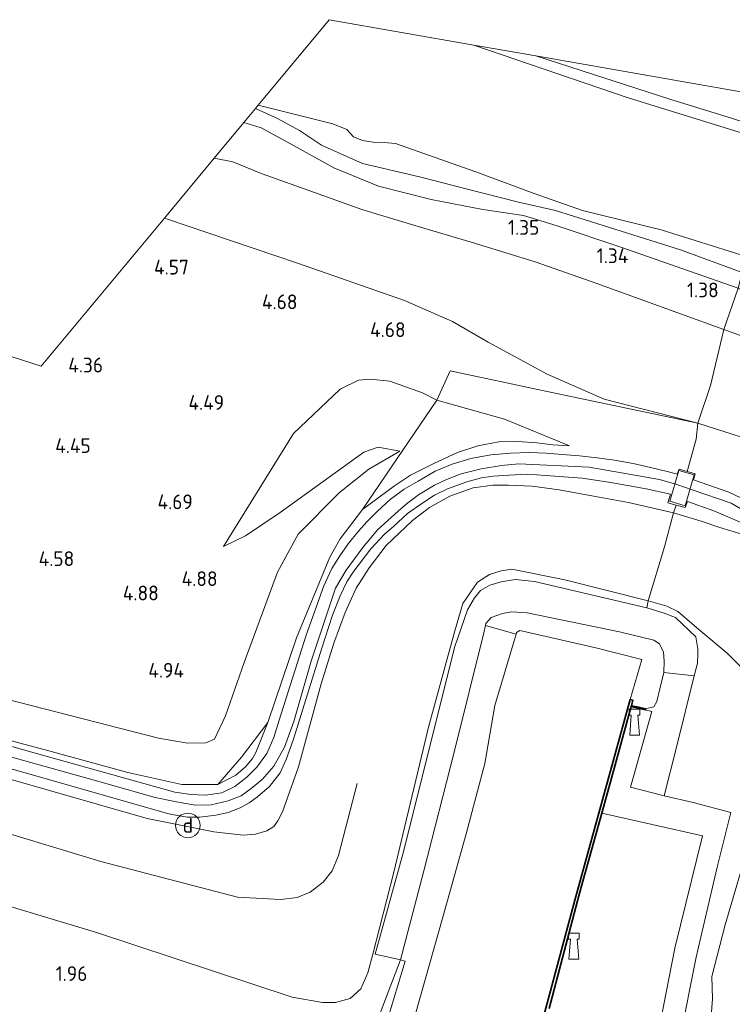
# Model space of a CAD drawing. Extents: x 126429 to 133038, y 413091 to 414846.
# Tile 147 of 256: x 128511 to 128598, y 414081 to 414201. Entities that reach past the tile are written whole.
import ezdxf
from ezdxf.enums import TextEntityAlignment as Align
from ezdxf.lldxf.tags import DXFTag

# ---------------------------------------------------------------- set-up
doc = ezdxf.new("R2010")
doc.units = 0
for name, color, linetype, lineweight in [('B-ME-GK-KADEMUUR-GV', 150, 'Continuous', 35), ('B-ME-GR-GRAS-GV', 60, 'Continuous', 13), ('B-ME-GW-TALUD_KRUIN-G', 90, 'Continuous', 18), ('B-ME-GW-TALUD_TEEN-G', 90, 'Continuous', 18), ('B-ME-IE-MEUBILAIR_DIJKPAAL-S', 7, 'Continuous', 25), ('B-ME-IE-MEUBILAIR_WATERWEGMEUBILAIR-S', 150, 'Continuous', 25), ('B-ME-IE-TERREINAFSCHEIDING_DOORGANG-G', 210, 'Continuous', 18), ('B-ME-IE-TERREINAFSCHEIDING_KUNSTMATIG_HEKWERK-G', 20, 'IE-TERREINAFSCHEIDING-KUNSTMATIG', 18), ('B-ME-KG-GRENS_OPNAME-G', 210, 'KG-OPNAME', 18), ('B-ME-OB-BEKLEDING_STEEN-GV', 30, 'Continuous', 18), ('B-ME-OB-BEKLEDING_STORTSTEEN-GV', 30, 'Continuous', 18), ('B-ME-OB-OEVERVOORZIENING-G', 7, 'Continuous', 18), ('B-ME-OG-BREUKLIJN-G', 7, 'Continuous', 18), ('B-ME-OG-HOOGTEPUNT-S', 7, 'Continuous', 25), ('B-ME-OG-WATER_HAVEN-GV', 170, 'Continuous', 18), ('B-ME-OG-WATER_KANAAL-GV', 120, 'Continuous', 18), ('B-ME-VH-VERHARDING_ASFALT-GV', 252, 'Continuous', 18), ('B-ME-VH-VERHARDING_ROOSTER-GV', 252, 'Continuous', 18), ('B-ME-VH-VERHARDING_STRAATBAKSTEEN-GV', 252, 'Continuous', 18), ('B-ME-WH-WINTERBED-G', 150, 'WH-WINTERBED', 18)]:
    doc.layers.add(name, color=color, linetype=linetype, lineweight=lineweight)
doc.styles.add('NLCS-ISO', font='NLCS-ISO.ttf')
doc.styles.add('NLCS-ISO-ANNOTATIVE-T18', font='NLCS-ISO.ttf', dxfattribs={"height": 1.8})
doc.styles.get("Standard").update_dxf_attribs({"font": 'arial.ttf'})
doc.linetypes.add('IE-TERREINAFSCHEIDING-KUNSTMATIG', pattern='A,4,[82,NLCS.SHX,S=0.75,R=90,X=0,Y=0],4,-2', length=10)
tags = doc.linetypes.add('KG-OPNAME', pattern='A,5.5,-2,["O",Standard,S=1.8,R=0,X=-0.5,Y=-0.9],-2,5.5,-2,[5,NLCS.SHX,S=0.75,R=0,X=0,Y=0],-2', length=19).pattern_tags.tags
tags[6] = DXFTag(74, 10)
tags = doc.linetypes.add('WH-WINTERBED', pattern='A,6,-3.5,["WB",Standard,S=1.8,R=0,X=-1.5,Y=-0.9],-3.5,6,-3.5,6,-3.5,6,-3.5,6,-3.5', length=51).pattern_tags.tags
tags[6] = DXFTag(74, 10)

# ---------------------------------------------------------------- blocks, each defined once
blk = doc.blocks.new('SAL-HOOGTELABEL-SO')
at = {"color": 0, "linetype": 'ByBlock', "lineweight": -2, "style": 'NLCS-ISO-ANNOTATIVE-T18'}
blk.add_attdef('HOOGTE', text='', height=1.8, dxfattribs=at).set_placement((2.79, 0), align=Align.RIGHT)
blk = doc.blocks.new('SIE-WATER_BOLDER-SO')
at = {"color": 0, "linetype": 'ByBlock', "lineweight": 18}
blk.add_lwpolyline([(0.4, 0.87), (0.6, -1.59), (-0.6, -1.59), (-0.4, 0.87), (-0.65, 0.87), (-0.65, 1.59), (0.65, 1.59), (0.65, 0.87)], close=True, dxfattribs=at)
blk = doc.blocks.new('SIE-DIJKPAAL-SO')
at = {"color": 0, "linetype": 'ByBlock', "lineweight": 18}
blk.add_circle((0, 0), 1.5, dxfattribs=at)
at = {"color": 0, "linetype": 'ByBlock', "lineweight": 18, "style": 'NLCS-ISO'}
blk.add_text('d', height=1.8, dxfattribs=at).set_placement((0, 0), align=Align.MIDDLE_CENTER)

msp = doc.modelspace()

# ---------------------------------------------------------------- linework, layer by layer
at = {"layer": 'B-ME-GK-KADEMUUR-GV'}
msp.add_polyline3d([(128569.6, 414060.894, 0.85), (128578.469, 414093.93, 0.85), (128585.241, 414118.396, 0.85), (128585.558, 414118.312, 1.439), (128585.367, 414117.65, 1.675), (128586.239, 414117.452, 1.675), (128587.087, 414117.253, 2.101), (128587.064, 414117.156, 2.101), (128585.343, 414117.559, 2.125), (128582.937, 414108.807, 2.129), (128581.746, 414104.516, 2.123), (128579.244, 414095.5, 2.111), (128578.785, 414093.844, 2.109), (128575.329, 414080.712, 2.065)], dxfattribs=at)
at = {"layer": 'B-ME-GR-GRAS-GV'}
for points in [[(128633.435, 414178.918, 0.618), (128638.359, 414175.754, -0.24), (128632.6, 414177.546, -0.24), (128627.038, 414179.198, -0.24), (128621.742, 414180.703, -0.24), (128616.87, 414181.784, -0.24), (128611.176, 414183.521, -0.24), (128604.686, 414185.723, -0.24), (128584.856, 414191.851, -0.24), (128566.163, 414198.25, -0.24), (128573.716, 414196.927, 0.532), (128590.199, 414191.617, 0.664), (128597.712, 414189.302, 0.67), (128602.825, 414187.629, 0.658), (128608.067, 414185.848, 0.656), (128611.835, 414184.794, 0.656), (128620.215, 414182.642, 0.656), (128624.536, 414181.481, 0.656), (128629.807, 414179.956, 0.65)], [(128617.286, 414189.293, 0.824), (128633.435, 414178.918, 0.618), (128629.807, 414179.956, 0.65), (128624.536, 414181.481, 0.656), (128620.215, 414182.642, 0.656), (128611.835, 414184.794, 0.656), (128608.067, 414185.848, 0.656), (128602.825, 414187.629, 0.658), (128597.712, 414189.302, 0.67), (128590.199, 414191.617, 0.664), (128573.716, 414196.927, 0.532)], [(128599.394, 414172.448, -0.24), (128598.8934, 414170.4844, 0.182), (128591.3722, 414173.2528, 0.1823), (128576.1047, 414178.0504, 0.2423), (128571.5766, 414179.1034, 0.2323), (128565.0402, 414180.7709, 0.2823), (128559.5231, 414182.1927, 0.2323), (128552.5758, 414183.8074, 0.3023), (128547.5474, 414186.0278, 0.5723), (128544.856, 414187.827, 0.3936), (128542.2756, 414189.2363, 0.2323), (128539.4899, 414190.5235, -0.0012), (128539.806, 414190.904, -0.24), (128548.954, 414188.632, -0.24), (128550.661, 414187.933, -0.24), (128551.451, 414187.052, -0.24), (128552.556, 414186.595, -0.24), (128553.844, 414186.412, -0.24), (128555.187, 414186.38, -0.24), (128556.603, 414186.245, -0.24), (128566.407, 414182.791, -0.24), (128573.518, 414180.137, -0.24), (128579.4, 414178.071, -0.24), (128589.002, 414175.712, -0.24)], [(128598.8934, 414170.4844, 0.182), (128598.411, 414168.592, 1.101), (128584.085, 414173.613, 1.101), (128576.293, 414176.195, 1.101), (128572.193, 414177.454, 1.076), (128567.241, 414178.179, 1.064), (128560.933, 414179.425, 1.351), (128554.51, 414181.055, 1.314), (128549.067, 414183.265, 1.164), (128543.872, 414186.179, 1.176), (128540.199, 414188.162, 1.076), (128538.069, 414188.813, 1.072), (128539.4899, 414190.5235, -0.0012), (128542.2756, 414189.2363, 0.2323), (128544.856, 414187.827, 0.3936), (128547.5474, 414186.0278, 0.5723), (128552.5758, 414183.8074, 0.3023), (128559.5231, 414182.1927, 0.2323), (128565.0402, 414180.7709, 0.2823), (128571.5766, 414179.1034, 0.2323), (128576.1047, 414178.0504, 0.2423), (128591.3722, 414173.2528, 0.1823)], [(128598.411, 414168.592, 1.101), (128596.656, 414163.546, 1.414), (128581.151, 414169.162, 1.496), (128573.624, 414171.785, 1.454), (128565.815, 414174.204, 1.44), (128559.341, 414176.121, 1.442), (128552.484, 414178.199, 1.442), (128546.683, 414180.254, 1.44), (128540.322, 414182.56, 1.388), (128536.74, 414184.016, 1.342), (128534.445, 414184.451, 1.344), (128538.069, 414188.813, 1.072), (128540.199, 414188.162, 1.076), (128543.872, 414186.179, 1.176), (128549.067, 414183.265, 1.164), (128554.51, 414181.055, 1.314), (128560.933, 414179.425, 1.351), (128567.241, 414178.179, 1.064), (128572.193, 414177.454, 1.076), (128576.293, 414176.195, 1.101), (128584.085, 414173.613, 1.101)], [(128595.035, 414156.707, 3.889), (128593.48, 414152.105, 6.064), (128582.041, 414155.04, 5.964), (128575.092, 414158.096, 5.664), (128567.885, 414161.994, 4.826), (128563.534, 414164.531, 4.451), (128557.664, 414167.105, 4.464), (128544.615, 414171.624, 4.176), (128528.522, 414177.103, 4.076), (128528.38, 414177.149, 4.074), (128534.445, 414184.451, 1.344), (128536.74, 414184.016, 1.342), (128540.322, 414182.56, 1.388), (128546.683, 414180.254, 1.44), (128552.484, 414178.199, 1.442), (128559.341, 414176.121, 1.442), (128565.815, 414174.204, 1.44), (128573.624, 414171.785, 1.454), (128581.151, 414169.162, 1.496), (128596.656, 414163.546, 1.414)], [(128688.285, 414124.402, 1.239), (128685.799, 414120.51, 1.564), (128678.412, 414125.48, 1.764), (128668.838, 414131.589, 1.814), (128659.64, 414137.633, 1.751), (128650.957, 414142.396, 1.726), (128638.886, 414147.625, 1.701), (128625.366, 414153.055, 1.689), (128611.576, 414158.175, 1.701), (128596.656, 414163.546, 1.414), (128598.411, 414168.592, 1.101), (128603.901, 414165.587, 1.214), (128610.569, 414162.757, 1.476), (128619.779, 414160.058, 1.351), (128628.565, 414156.762, 1.426), (128634.728, 414154.886, 1.426), (128640.237, 414152.319, 1.364), (128645.93, 414149.111, 1.501), (128656.252, 414144.477, 1.401), (128666.577, 414138.194, 1.339), (128672.993, 414134.535, 1.389), (128680.741, 414129.518, 1.289)], [(128569.868, 414152.621, 5.749), (128577.826, 414149.364, 6.436), (128575.792, 414149.495, 6.492), (128573.841, 414149.734, 6.508), (128571.502, 414149.876, 6.512), (128569.189, 414149.826, 6.516), (128566.641, 414149.354, 6.556), (128564.17, 414148.521, 6.594), (128561.271, 414147.218, 6.612), (128558.429, 414145.79, 6.626), (128556.444, 414144.456, 6.64), (128552.568, 414141.572, 6.626), (128557.481, 414148.807, 5.889), (128561.632, 414154.944, 5.364)], [(128590.893, 414112.577, 2.425), (128589.38, 414106.657, 2.312), (128585.273, 414107.688, 2.237), (128587.872, 414116.951, 2.137), (128587.064, 414117.156, 2.101), (128587.087, 414117.253, 2.101), (128588.101, 414117.524, 2.08), (128588.471, 414118.149, 2.117), (128588.837, 414119.686, 2.03), (128589.341, 414121.702, 1.93), (128593.038, 414121.301, 2.478)], [(128537.092, 414109.164, 6.489), (128534.885, 414108.026, 6.501), (128537.801, 414111.359, 6.338), (128541.023, 414115.611, 6.526), (128539.541, 414111.945, 6.501), (128539.143, 414111.194, 6.464), (128538.282, 414110.175, 6.414)]]:
    msp.add_polyline3d(points, close=True, dxfattribs=at)
for points in [[(128414.246, 414191.006, 4.744), (128513.353, 414159.06, 4.342), (128528.38, 414177.149, 4.074), (128528.522, 414177.103, 4.076), (128544.615, 414171.624, 4.176), (128557.664, 414167.105, 4.464), (128563.534, 414164.531, 4.451), (128567.885, 414161.994, 4.826), (128575.092, 414158.096, 5.664), (128582.041, 414155.04, 5.964), (128593.48, 414152.105, 6.064), (128575.093, 414155.992, 6.014), (128563.238, 414158.505, 5.151), (128561.632, 414154.944, 5.364), (128559.879, 414155.822, 5.014), (128555.908, 414157.26, 4.714), (128553.479, 414157.47, 4.589), (128552.083, 414157.377, 4.564), (128549.826, 414156.265, 4.551), (128544.145, 414150.874, 4.651), (128535.578, 414137.085, 4.864), (128538.27, 414138.364, 5.151), (128542.521, 414141.229, 5.326), (128552.735, 414148.59, 5.639), (128554.474, 414149.208, 5.801), (128557.098, 414148.689, 5.789), (128553.345, 414146.522, 5.851), (128549.753, 414143.668, 5.726), (128544.714, 414138.566, 5.464), (128542.195, 414133.936, 5.201), (128538.13, 414122.93, 5.276), (128535.82, 414116.394, 5.276), (128534.484, 414113.561, 5.276), (128533.434, 414113.105, 5.214), (128531.202, 414113.057, 5.239), (128527.643, 414113.674, 5.151), (128507.487, 414118.87, 4.989)], [(128656.031, 414126.481, 5.729), (128640.019, 414134.984, 5.729), (128627.897, 414140.816, 5.704), (128612.14, 414146.303, 5.764), (128602.888, 414149.1, 5.889), (128593.48, 414152.105, 6.064), (128595.035, 414156.707, 3.889), (128596.656, 414163.546, 1.414), (128611.576, 414158.175, 1.701), (128625.366, 414153.055, 1.689), (128638.886, 414147.625, 1.701), (128650.957, 414142.396, 1.726)], [(128504.347, 414114.787, 6.601), (128514.298, 414112.142, 6.551), (128523.918, 414109.479, 6.539), (128530.525, 414108.028, 6.501), (128534.885, 414108.026, 6.501), (128537.092, 414109.164, 6.489), (128538.282, 414110.175, 6.414), (128539.143, 414111.194, 6.464), (128539.541, 414111.945, 6.501), (128541.023, 414115.611, 6.526), (128544.514, 414125.946, 6.676), (128548.576, 414135.761, 6.664), (128549.821, 414137.988, 6.664), (128552.568, 414141.572, 6.626), (128556.444, 414144.456, 6.64), (128558.429, 414145.79, 6.626), (128561.271, 414147.218, 6.612), (128564.17, 414148.521, 6.594), (128566.641, 414149.354, 6.556), (128569.189, 414149.826, 6.516), (128571.502, 414149.876, 6.512), (128573.841, 414149.734, 6.508), (128575.792, 414149.495, 6.492), (128577.826, 414149.364, 6.436), (128569.868, 414152.621, 5.749), (128561.632, 414154.944, 5.364), (128563.238, 414158.505, 5.151), (128575.093, 414155.992, 6.014), (128593.48, 414152.105, 6.064), (128593.287, 414150.159, 6.339), (128592.174, 414146.21, 6.443), (128591.182, 414146.497, 6.507), (128590.962, 414145.882, 6.417), (128589.888, 414146.165, 6.461), (128587.688, 414146.715, 6.491), (128585.577, 414147.208, 6.495), (128583.289, 414147.602, 6.489), (128581.178, 414147.883, 6.493), (128579.038, 414148.12, 6.505), (128576.916, 414148.308, 6.533), (128574.978, 414148.452, 6.547), (128572.866, 414148.521, 6.557), (128570.6, 414148.466, 6.577), (128568.199, 414148.261, 6.585), (128565.795, 414147.82, 6.599), (128563.503, 414147.109, 6.611), (128561.408, 414146.258, 6.611), (128559.343, 414145.05, 6.617), (128557.633, 414144.062, 6.633), (128555.94, 414142.813, 6.651), (128554.393, 414141.384, 6.659), (128553.073, 414140.093, 6.659), (128552.05, 414138.936, 6.657), (128550.82, 414137.4, 6.645), (128549.787, 414135.937, 6.625), (128548.813, 414134.373, 6.615), (128547.827, 414132.269, 6.601), (128545.676, 414126.244, 6.597), (128542.408, 414115.869, 6.541), (128541.752, 414113.775, 6.527), (128540.9, 414111.821, 6.521), (128539.655, 414110.146, 6.523), (128538.459, 414108.913, 6.523), (128536.971, 414107.806, 6.525), (128535.377, 414107.017, 6.523), (128533.389, 414106.719, 6.525), (128531.609, 414106.798, 6.533), (128529.639, 414107.087, 6.535), (128512.49, 414111.906, 6.569), (128490.091, 414118.224, 6.595)], [(128507.487, 414118.87, 4.989), (128527.643, 414113.674, 5.151), (128531.202, 414113.057, 5.239), (128533.434, 414113.105, 5.214), (128534.484, 414113.561, 5.276), (128535.82, 414116.394, 5.276), (128538.13, 414122.93, 5.276), (128542.195, 414133.936, 5.201), (128544.714, 414138.566, 5.464), (128549.753, 414143.668, 5.726), (128553.345, 414146.522, 5.851), (128557.098, 414148.689, 5.789), (128554.474, 414149.208, 5.801), (128552.735, 414148.59, 5.639), (128542.521, 414141.229, 5.326), (128538.27, 414138.364, 5.151), (128535.578, 414137.085, 4.864), (128544.145, 414150.874, 4.651), (128549.826, 414156.265, 4.551), (128552.083, 414157.377, 4.564), (128553.479, 414157.47, 4.589), (128555.908, 414157.26, 4.714), (128559.879, 414155.822, 5.014), (128561.632, 414154.944, 5.364), (128557.481, 414148.807, 5.889), (128552.568, 414141.572, 6.626), (128549.821, 414137.988, 6.664), (128548.576, 414135.761, 6.664), (128544.514, 414125.946, 6.676), (128541.023, 414115.611, 6.526), (128537.801, 414111.359, 6.338), (128534.885, 414108.026, 6.501), (128530.525, 414108.028, 6.501), (128523.918, 414109.479, 6.539), (128514.298, 414112.142, 6.551), (128504.347, 414114.787, 6.601)], [(128601.04, 414141.9, 6.417), (128597.26, 414143.708, 6.417), (128592.966, 414145.217, 6.417), (128593.139, 414145.931, 6.381), (128592.174, 414146.21, 6.443), (128593.287, 414150.159, 6.339), (128593.48, 414152.105, 6.064), (128602.888, 414149.1, 5.889)], [(128481.055, 414118.072, 6.545), (128511.394, 414109.462, 6.541), (128528.626, 414104.54, 6.497), (128529.296, 414104.381, 6.462), (128531.215, 414104.057, 6.437), (128532.711, 414104.046, 6.475), (128534.668, 414104.279, 6.437), (128536.146, 414104.598, 6.487), (128537.63, 414105.171, 6.512), (128538.709, 414105.779, 6.487), (128539.741, 414106.515, 6.487), (128541.191, 414107.799, 6.475), (128542.498, 414109.441, 6.462), (128543.247, 414111.096, 6.462), (128544.143, 414113.584, 6.45), (128547.548, 414124.555, 6.512), (128548.888, 414128.681, 6.475), (128549.833, 414131.067, 6.525), (128550.659, 414132.771, 6.437), (128551.501, 414134.043, 6.487), (128553.594, 414136.782, 6.5), (128555.259, 414138.567, 6.562), (128556.321, 414139.531, 6.525), (128558.057, 414141.112, 6.562), (128559.81, 414142.312, 6.5), (128561.355, 414143.315, 6.487), (128562.919, 414144.088, 6.437), (128565.298, 414144.97, 6.425), (128567.083, 414145.434, 6.425), (128568.483, 414145.654, 6.437), (128570.413, 414145.786, 6.425), (128572.747, 414145.882, 6.4), (128576.012, 414145.652, 6.412), (128579.378, 414145.42, 6.425), (128582.636, 414144.936, 6.45), (128587.154, 414144.093, 6.437), (128590.155, 414143.439, 6.45), (128589.823, 414142.419, 6.45), (128590.83, 414142.131, 6.452), (128590.518, 414141.183, 6.312), (128585.023, 414142.431, 6.3), (128580.984, 414143.181, 6.275), (128576.567, 414143.992, 6.275), (128573.255, 414144.417, 6.412), (128570.367, 414144.575, 6.425), (128568.464, 414144.554, 6.45), (128566.07, 414144.242, 6.487), (128563.199, 414143.233, 6.462), (128560.748, 414141.831, 6.487), (128558.673, 414140.241, 6.5), (128555.44, 414137.187, 6.475), (128553.358, 414134.481, 6.487), (128551.79, 414131.988, 6.562), (128550.461, 414129.007, 6.55), (128549.06, 414125.266, 6.5), (128547.523, 414120.312, 6.512), (128544.747, 414110.191, 6.512), (128542.815, 414104.715, 6.462), (128542.224, 414103.59, 6.487), (128541.749, 414102.918, 6.487), (128540.871, 414102.385, 6.487), (128539.488, 414101.968, 6.462), (128538.013, 414101.832, 6.45), (128534.422, 414102.24, 6.487), (128526.299, 414103.893, 6.412), (128508.55, 414108.968, 6.513)], [(128508.55, 414108.968, 6.513), (128526.299, 414103.893, 6.412), (128534.422, 414102.24, 6.487), (128538.013, 414101.832, 6.45), (128539.488, 414101.968, 6.462), (128540.871, 414102.385, 6.487), (128541.749, 414102.918, 6.487), (128542.224, 414103.59, 6.487), (128542.815, 414104.715, 6.462), (128544.747, 414110.191, 6.512), (128547.523, 414120.312, 6.512), (128549.06, 414125.266, 6.5), (128550.461, 414129.007, 6.55), (128551.79, 414131.988, 6.562), (128553.358, 414134.481, 6.487), (128555.44, 414137.187, 6.475), (128558.673, 414140.241, 6.5), (128560.748, 414141.831, 6.487), (128563.199, 414143.233, 6.462), (128566.07, 414144.242, 6.487), (128568.464, 414144.554, 6.45), (128570.367, 414144.575, 6.425), (128573.255, 414144.417, 6.412), (128576.567, 414143.992, 6.275), (128580.984, 414143.181, 6.275), (128585.023, 414142.431, 6.3), (128590.518, 414141.183, 6.312), (128589.41, 414137.028, 4.75), (128587.42, 414130.437, 2.425), (128577.268, 414132.986, 2.575), (128570.784, 414134.287, 2.637), (128569.459, 414134.097, 2.625), (128568.051, 414133.655, 2.65), (128566.603, 414132.732, 2.65), (128564.803, 414130.119, 2.512), (128563.82, 414126.798, 2.362), (128560.591, 414115.016, 2.062), (128556.381, 414097.324, 1.975), (128553.812, 414087.324, 1.9), (128553.214, 414085.058, 1.925), (128552.347, 414083.103, 1.925), (128551.044, 414081.923, 2.037), (128549.254, 414081.441, 2.075), (128547.656, 414081.436, 2.125), (128543.97, 414082.099, 2.175), (128519.965, 414090.017, 2.362), (128501.122, 414095.68, 2.425)], [(128598.858, 414138.592, 6.359), (128596.177, 414139.381, 6.346), (128593.867, 414140.154, 6.383), (128590.518, 414141.183, 6.312), (128590.83, 414142.131, 6.452), (128591.946, 414141.812, 6.472), (128592.212, 414142.553, 6.362), (128595.431, 414141.437, 6.387), (128597.438, 414140.578, 6.337), (128599.57, 414139.615, 6.4)], [(128600.214, 414120.861, 3.187), (128597.058, 414124.072, 3.062), (128593.836, 414126.753, 2.75), (128591.023, 414129.159, 2.642), (128589.71, 414129.788, 2.637), (128587.42, 414130.437, 2.425), (128589.41, 414137.028, 4.75), (128590.518, 414141.183, 6.312), (128593.867, 414140.154, 6.383), (128596.177, 414139.381, 6.346), (128598.858, 414138.592, 6.359)], [(128501.122, 414095.68, 2.425), (128519.965, 414090.017, 2.362), (128543.97, 414082.099, 2.175), (128547.656, 414081.436, 2.125), (128549.254, 414081.441, 2.075), (128551.044, 414081.923, 2.037), (128552.347, 414083.103, 1.925), (128553.214, 414085.058, 1.925), (128553.812, 414087.324, 1.9), (128556.381, 414097.324, 1.975), (128560.591, 414115.016, 2.062), (128563.82, 414126.798, 2.362), (128564.803, 414130.119, 2.512), (128566.603, 414132.732, 2.65), (128568.051, 414133.655, 2.65), (128569.459, 414134.097, 2.625), (128570.784, 414134.287, 2.637), (128577.268, 414132.986, 2.575), (128587.42, 414130.437, 2.425), (128587.269, 414129.579, 2.425), (128573.556, 414132.821, 2.437), (128571.203, 414133.03, 2.462), (128569.473, 414132.767, 2.475), (128568.094, 414132.343, 2.45), (128566.963, 414131.686, 2.425), (128566.207, 414130.817, 2.387), (128565.361, 414129.341, 2.275), (128563.809, 414124.866, 2.112), (128560.811, 414112.871, 1.937), (128557.588, 414099.994, 1.925), (128554.117, 414087.326, 1.85), (128557.207, 414086.626, 1.631), (128552.893, 414075.335, 1.717)], [(128591.297, 414076.967, 2.95), (128593.257, 414086.958, 3.025), (128595.855, 414097.947, 2.962), (128597.516, 414104.598, 2.975), (128592.909, 414105.846, 2.525), (128589.38, 414106.657, 2.312), (128590.893, 414112.577, 2.425), (128593.038, 414121.301, 2.478), (128593.42, 414122.857, 2.487), (128593.475, 414123.885, 2.342), (128593.495, 414124.606, 2.587), (128593.232, 414126.034, 2.625), (128590.737, 414128.414, 2.55), (128589.231, 414128.99, 2.462), (128587.269, 414129.579, 2.425), (128587.42, 414130.437, 2.425), (128589.71, 414129.788, 2.637), (128591.023, 414129.159, 2.642), (128593.836, 414126.753, 2.75), (128597.058, 414124.072, 3.062), (128600.214, 414120.861, 3.187)], [(128588.574, 414077.229, 2.298), (128590.658, 414088.08, 2.348), (128594.052, 414101.789, 2.398), (128581.746, 414104.516, 2.123), (128582.937, 414108.807, 2.129), (128585.343, 414117.559, 2.125), (128587.064, 414117.156, 2.101), (128587.872, 414116.951, 2.137), (128585.273, 414107.688, 2.237), (128589.38, 414106.657, 2.312), (128592.909, 414105.846, 2.525), (128597.516, 414104.598, 2.975), (128595.855, 414097.947, 2.962), (128593.257, 414086.958, 3.025), (128591.297, 414076.967, 2.95)], [(128595.005, 414078.732, 3.185), (128595.273, 414081.896, 3.235), (128595.195, 414084.619, 3.212), (128596.795, 414090.917, 3.112), (128599.941, 414101.56, 3.15)], [(128599.941, 414101.56, 3.15), (128596.795, 414090.917, 3.112), (128595.195, 414084.619, 3.212), (128595.273, 414081.896, 3.235), (128595.005, 414078.732, 3.185)], [(128552.893, 414075.335, 1.717), (128557.207, 414086.626, 1.631), (128557.766, 414086.494, 1.581), (128555.532, 414079.086, 1.406)]]:
    msp.add_polyline3d(points, dxfattribs=at)
at = {"layer": 'B-ME-GW-TALUD_KRUIN-G'}
for points in [[(128633.435, 414178.918, 0.618), (128629.807, 414179.956, 0.65), (128624.536, 414181.481, 0.656), (128620.215, 414182.642, 0.656), (128611.835, 414184.794, 0.656), (128608.067, 414185.848, 0.656), (128602.825, 414187.629, 0.658), (128597.712, 414189.302, 0.67), (128590.199, 414191.617, 0.664), (128573.716, 414196.927, 0.532)], [(128538.069, 414188.813, 1.072), (128540.199, 414188.162, 1.076), (128543.872, 414186.179, 1.176), (128549.067, 414183.265, 1.164), (128554.51, 414181.055, 1.314), (128560.933, 414179.425, 1.351), (128567.241, 414178.179, 1.064), (128572.193, 414177.454, 1.076), (128576.293, 414176.195, 1.101), (128584.085, 414173.613, 1.101), (128598.411, 414168.592, 1.101), (128603.901, 414165.587, 1.214), (128610.569, 414162.757, 1.476), (128619.779, 414160.058, 1.351), (128628.565, 414156.762, 1.426), (128634.728, 414154.886, 1.426), (128640.237, 414152.319, 1.364), (128645.93, 414149.111, 1.501)], [(128528.38, 414177.149, 4.074), (128528.522, 414177.103, 4.076), (128544.615, 414171.624, 4.176), (128557.664, 414167.105, 4.464), (128563.534, 414164.531, 4.451), (128567.885, 414161.994, 4.826), (128575.092, 414158.096, 5.664), (128582.041, 414155.04, 5.964), (128593.48, 414152.105, 6.064), (128602.888, 414149.1, 5.889), (128612.14, 414146.303, 5.764), (128627.897, 414140.816, 5.704), (128640.019, 414134.984, 5.729), (128656.031, 414126.481, 5.729), (128667.377, 414119.821, 5.654), (128679.869, 414110.846, 5.567), (128690.405, 414102.495, 5.642), (128702.277, 414092.354, 5.617), (128713.824, 414082.678, 5.604), (128725.279, 414074.242, 5.617), (128737.975, 414065.898, 5.642), (128749.694, 414059.401, 5.804), (128761.792, 414053.785, 5.817)], [(128535.578, 414137.085, 4.864), (128538.27, 414138.364, 5.151), (128542.521, 414141.229, 5.326), (128552.735, 414148.59, 5.639), (128554.474, 414149.208, 5.801), (128557.098, 414148.689, 5.789)], [(128577.826, 414149.364, 6.436), (128575.792, 414149.495, 6.492), (128573.841, 414149.734, 6.508), (128571.502, 414149.876, 6.512), (128569.189, 414149.826, 6.516), (128566.641, 414149.354, 6.556), (128564.17, 414148.521, 6.594), (128561.271, 414147.218, 6.612), (128558.429, 414145.79, 6.626), (128556.444, 414144.456, 6.64), (128552.568, 414141.572, 6.626)], [(128590.518, 414141.183, 6.312), (128585.023, 414142.431, 6.3), (128580.984, 414143.181, 6.275), (128576.567, 414143.992, 6.275), (128573.255, 414144.417, 6.412), (128570.367, 414144.575, 6.425), (128568.464, 414144.554, 6.45), (128566.07, 414144.242, 6.487), (128563.199, 414143.233, 6.462), (128560.748, 414141.831, 6.487), (128558.673, 414140.241, 6.5), (128555.44, 414137.187, 6.475), (128553.358, 414134.481, 6.487), (128551.79, 414131.988, 6.562), (128550.461, 414129.007, 6.55), (128549.06, 414125.266, 6.5), (128547.523, 414120.312, 6.512), (128544.747, 414110.191, 6.512), (128542.815, 414104.715, 6.462), (128542.224, 414103.59, 6.487), (128541.749, 414102.918, 6.487), (128540.871, 414102.385, 6.487), (128539.488, 414101.968, 6.462), (128538.013, 414101.832, 6.45), (128534.422, 414102.24, 6.487), (128526.299, 414103.893, 6.412), (128508.55, 414108.968, 6.513)], [(128590.518, 414141.183, 6.312), (128593.867, 414140.154, 6.383), (128596.177, 414139.381, 6.346), (128598.858, 414138.592, 6.359)], [(128552.893, 414075.335, 1.717), (128557.207, 414086.626, 1.631), (128560.038, 414097.498, 1.642), (128563.76, 414111.995, 1.667), (128567.352, 414126.536, 1.98), (128567.547, 414127.423, 1.97), (128567.607, 414127.696, 1.967), (128568.258, 414128.416, 1.967), (128569.639, 414128.89, 1.955), (128570.759, 414129.091, 1.992), (128572.657, 414128.97, 1.955), (128583.908, 414126.674, 1.955), (128588.092, 414125.661, 2.055), (128588.791, 414125.214, 2.067), (128589.274, 414124.188, 2.005), (128589.374, 414123.07, 2.03), (128589.341, 414121.702, 1.93), (128588.837, 414119.686, 2.03), (128588.471, 414118.149, 2.117), (128588.101, 414117.524, 2.08), (128587.087, 414117.253, 2.101)], [(128541.023, 414115.611, 6.526), (128539.541, 414111.945, 6.501), (128539.143, 414111.194, 6.464), (128538.282, 414110.175, 6.414), (128537.092, 414109.164, 6.489), (128534.885, 414108.026, 6.501)]]:
    msp.add_polyline3d(points, dxfattribs=at)
at = {"layer": 'B-ME-GW-TALUD_TEEN-G'}
for points in [[(128539.4899, 414190.5235, -0.0012), (128542.2756, 414189.2363, 0.2323), (128544.856, 414187.827, 0.3936), (128547.5474, 414186.0278, 0.5723), (128552.5758, 414183.8074, 0.3023), (128559.5231, 414182.1927, 0.2323), (128565.0402, 414180.7709, 0.2823), (128571.5766, 414179.1034, 0.2323), (128576.1047, 414178.0504, 0.2423), (128591.3722, 414173.2528, 0.1823), (128598.8934, 414170.4844, 0.182), (128610.9844, 414165.2093, 0.2523), (128622.9049, 414160.8846, 0.3523), (128634.4471, 414157.2363, 0.1423), (128643.604, 414154.1917, 0.1823), (128650.6086, 414151.1714, 0.1023), (128657.2921, 414148.104, 0.1823), (128669.93, 414140.675, 0.152)], [(128534.445, 414184.451, 1.344), (128536.74, 414184.016, 1.342), (128540.322, 414182.56, 1.388), (128546.683, 414180.254, 1.44), (128552.484, 414178.199, 1.442), (128559.341, 414176.121, 1.442), (128565.815, 414174.204, 1.44), (128573.624, 414171.785, 1.454), (128581.151, 414169.162, 1.496), (128596.656, 414163.546, 1.414)], [(128577.826, 414149.364, 6.436), (128569.868, 414152.621, 5.749), (128561.632, 414154.944, 5.364), (128559.879, 414155.822, 5.014), (128555.908, 414157.26, 4.714), (128553.479, 414157.47, 4.589), (128552.083, 414157.377, 4.564), (128549.826, 414156.265, 4.551), (128544.145, 414150.874, 4.651), (128535.578, 414137.085, 4.864)], [(128557.098, 414148.689, 5.789), (128553.345, 414146.522, 5.851), (128549.753, 414143.668, 5.726), (128544.714, 414138.566, 5.464), (128542.195, 414133.936, 5.201), (128538.13, 414122.93, 5.276), (128535.82, 414116.394, 5.276), (128534.484, 414113.561, 5.276), (128533.434, 414113.105, 5.214), (128531.202, 414113.057, 5.239), (128527.643, 414113.674, 5.151), (128507.487, 414118.87, 4.989), (128490.418, 414123.84, 5.089), (128475.48, 414127.796, 5.339), (128461.07, 414131.562, 5.401), (128445.772, 414136.363, 5.314), (128438.04, 414138.474, 5.326), (128428.891, 414140.72, 5.476), (128414.395, 414145.122, 5.539), (128406.401, 414147.923, 5.364), (128402.638, 414149.585, 5.301), (128396.84, 414150.751, 5.344)], [(128600.214, 414120.861, 3.187), (128597.058, 414124.072, 3.062), (128593.836, 414126.753, 2.75), (128591.023, 414129.159, 2.642), (128589.71, 414129.788, 2.637), (128587.42, 414130.437, 2.425), (128577.268, 414132.986, 2.575), (128570.784, 414134.287, 2.637), (128569.459, 414134.097, 2.625), (128568.051, 414133.655, 2.65), (128566.603, 414132.732, 2.65), (128564.803, 414130.119, 2.512), (128563.82, 414126.798, 2.362), (128560.591, 414115.016, 2.062), (128556.381, 414097.324, 1.975), (128553.812, 414087.324, 1.9), (128553.214, 414085.058, 1.925), (128552.347, 414083.103, 1.925), (128551.044, 414081.923, 2.037), (128549.254, 414081.441, 2.075), (128547.656, 414081.436, 2.125), (128543.97, 414082.099, 2.175), (128519.965, 414090.017, 2.362), (128501.122, 414095.68, 2.425)], [(128595.005, 414078.732, 3.185), (128595.273, 414081.896, 3.235), (128595.195, 414084.619, 3.212), (128596.795, 414090.917, 3.112), (128599.941, 414101.56, 3.15)]]:
    msp.add_polyline3d(points, dxfattribs=at)
at = {"layer": 'B-ME-IE-TERREINAFSCHEIDING_DOORGANG-G'}
for points in [[(128561.632, 414154.944, 5.364), (128563.238, 414158.505, 5.151)], [(128592.909, 414105.846, 2.525), (128589.38, 414106.657, 2.312), (128585.273, 414107.688, 2.237)]]:
    msp.add_polyline3d(points, dxfattribs=at)
at = {"layer": 'B-ME-IE-TERREINAFSCHEIDING_KUNSTMATIG_HEKWERK-G'}
for points in [[(128593.48, 414152.105, 6.064), (128595.035, 414156.707, 3.889), (128596.656, 414163.546, 1.414), (128598.411, 414168.592, 1.101), (128598.8934, 414170.4844, 0.182), (128599.394, 414172.448, -0.24)], [(128596.656, 414163.546, 1.414), (128611.576, 414158.175, 1.701), (128625.366, 414153.055, 1.689), (128638.886, 414147.625, 1.701), (128650.957, 414142.396, 1.726), (128659.64, 414137.633, 1.751), (128668.838, 414131.589, 1.814), (128678.412, 414125.48, 1.764), (128685.799, 414120.51, 1.564)], [(128563.238, 414158.505, 5.151), (128575.093, 414155.992, 6.014), (128593.48, 414152.105, 6.064), (128593.287, 414150.159, 6.339), (128592.174, 414146.21, 6.443)], [(128561.632, 414154.944, 5.364), (128557.481, 414148.807, 5.889), (128552.568, 414141.572, 6.626)], [(128591.182, 414146.497, 6.507), (128592.174, 414146.21, 6.443), (128593.139, 414145.931, 6.381)], [(128534.885, 414108.026, 6.501), (128530.525, 414108.028, 6.501), (128523.918, 414109.479, 6.539), (128514.298, 414112.142, 6.551), (128504.347, 414114.787, 6.601), (128483.676, 414120.68, 6.539), (128462.704, 414126.731, 6.601), (128442.435, 414132.488, 6.714), (128431.382, 414135.692, 6.701), (128410.567, 414141.943, 6.651), (128401.378, 414145.258, 6.69)], [(128552.568, 414141.572, 6.626), (128549.821, 414137.988, 6.664), (128548.576, 414135.761, 6.664), (128544.514, 414125.946, 6.676), (128541.023, 414115.611, 6.526)], [(128589.38, 414106.657, 2.312), (128590.893, 414112.577, 2.425), (128593.038, 414121.301, 2.478), (128593.42, 414122.857, 2.487), (128593.475, 414123.885, 2.342), (128593.495, 414124.606, 2.587), (128593.232, 414126.034, 2.625), (128590.737, 414128.414, 2.55), (128589.231, 414128.99, 2.462), (128587.269, 414129.579, 2.425), (128587.42, 414130.437, 2.425), (128589.41, 414137.028, 4.75), (128590.518, 414141.183, 6.312), (128590.83, 414142.131, 6.452)], [(128591.946, 414141.812, 6.472), (128590.83, 414142.131, 6.452), (128589.823, 414142.419, 6.45)], [(128585.273, 414107.688, 2.237), (128587.872, 414116.951, 2.137), (128587.064, 414117.156, 2.101)], [(128541.023, 414115.611, 6.526), (128537.801, 414111.359, 6.338), (128534.885, 414108.026, 6.501)], [(128760.056, 414040.606, 5.85), (128752.687, 414042.009, 5.687), (128733.76, 414045.594, 5.412), (128726.714, 414046.76, 5.425), (128710.785, 414049.626, 4.95), (128692.877, 414052.497, 4.575), (128676.385, 414055.176, 4.212), (128662.624, 414057.523, 3.862), (128650.905, 414059.431, 3.637), (128636.74, 414061.865, 3.337), (128614.485, 414065.317, 3.012), (128603.928, 414067.015, 2.875), (128597.717, 414068.106, 2.912), (128595.362, 414069.162, 2.862), (128592.871, 414070.781, 2.725), (128591.582, 414071.833, 2.762), (128591.359, 414072.93, 2.787), (128591.164, 414074.966, 2.912), (128591.297, 414076.967, 2.95), (128593.257, 414086.958, 3.025), (128595.855, 414097.947, 2.962), (128597.516, 414104.598, 2.975), (128592.909, 414105.846, 2.525)]]:
    msp.add_polyline3d(points, dxfattribs=at)
at = {"layer": 'B-ME-KG-GRENS_OPNAME-G'}
msp.add_polyline3d([(128400.743, 414195.359, 4.804), (128414.246, 414191.006, 4.744), (128513.353, 414159.06, 4.342), (128528.38, 414177.149, 4.074), (128534.445, 414184.451, 1.344), (128538.069, 414188.813, 1.072), (128539.4899, 414190.5235, -0.0012), (128539.806, 414190.904, -0.24), (128548.482, 414201.348, -0.24), (128566.163, 414198.25, -0.24), (128573.716, 414196.927, 0.532), (128617.286, 414189.293, 0.824), (128633.435, 414178.918, 0.618), (128638.359, 414175.754, -0.24), (128717.291, 414125.043, -0.24), (128727.89, 414118.233, 0.89), (128766.603, 414093.362, 0.742)], dxfattribs=at)
at = {"layer": 'B-ME-OB-BEKLEDING_STEEN-GV'}
for points in [[(128587.269, 414129.579, 2.425), (128589.231, 414128.99, 2.462), (128590.737, 414128.414, 2.55), (128593.232, 414126.034, 2.625), (128593.495, 414124.606, 2.587), (128593.475, 414123.885, 2.342), (128593.42, 414122.857, 2.487), (128593.038, 414121.301, 2.478), (128589.341, 414121.702, 1.93), (128589.374, 414123.07, 2.03), (128589.274, 414124.188, 2.005), (128588.791, 414125.214, 2.067), (128588.092, 414125.661, 2.055), (128583.908, 414126.674, 1.955), (128572.657, 414128.97, 1.955), (128570.759, 414129.091, 1.992), (128569.639, 414128.89, 1.955), (128568.258, 414128.416, 1.967), (128567.607, 414127.696, 1.967), (128567.547, 414127.423, 1.97), (128567.352, 414126.536, 1.98), (128563.76, 414111.995, 1.667), (128560.038, 414097.498, 1.642), (128557.207, 414086.626, 1.631), (128554.117, 414087.326, 1.85), (128557.588, 414099.994, 1.925), (128560.811, 414112.871, 1.937), (128563.809, 414124.866, 2.112), (128565.361, 414129.341, 2.275), (128566.207, 414130.817, 2.387), (128566.963, 414131.686, 2.425), (128568.094, 414132.343, 2.45), (128569.473, 414132.767, 2.475), (128571.203, 414133.03, 2.462), (128573.556, 414132.821, 2.437)], [(128572.657, 414128.97, 1.955), (128583.908, 414126.674, 1.955), (128588.092, 414125.661, 2.055), (128588.791, 414125.214, 2.067), (128589.274, 414124.188, 2.005), (128589.374, 414123.07, 2.03), (128589.341, 414121.702, 1.93), (128588.837, 414119.686, 2.03), (128588.471, 414118.149, 2.117), (128588.101, 414117.524, 2.08), (128587.087, 414117.253, 2.101), (128586.239, 414117.452, 1.675), (128585.367, 414117.65, 1.675), (128585.558, 414118.312, 1.439), (128585.241, 414118.396, 0.85), (128586.663, 414123.295, 0.85), (128581.044, 414124.722, 0.85), (128571.765, 414126.819, 0.85), (128571.354, 414126.575, 0.85), (128571.289, 414126.359, 0.85), (128567.547, 414127.423, 1.97), (128567.607, 414127.696, 1.967), (128568.258, 414128.416, 1.967), (128569.639, 414128.89, 1.955), (128570.759, 414129.091, 1.992)]]:
    msp.add_polyline3d(points, close=True, dxfattribs=at)
at = {"layer": 'B-ME-OB-BEKLEDING_STORTSTEEN-GV'}
msp.add_polyline3d([(128556.852, 414073.357, 0.85), (128554.772, 414066.347, 0.85), (128553.414, 414066.817, 1.118), (128554.016, 414070.807, 1.406), (128555.532, 414079.086, 1.406), (128557.766, 414086.494, 1.581), (128557.207, 414086.626, 1.631), (128560.038, 414097.498, 1.642), (128563.76, 414111.995, 1.667), (128567.352, 414126.536, 1.98), (128567.547, 414127.423, 1.97), (128571.289, 414126.359, 0.85), (128568.708, 414117.69, 0.85), (128567.474, 414110.596, 0.85), (128565.191, 414102.032, 0.85), (128562.362, 414091.833, 0.85), (128559.097, 414080.326, 0.85)], close=True, dxfattribs=at)
at = {"layer": 'B-ME-OB-OEVERVOORZIENING-G'}
for points in [[(128566.163, 414198.25, -0.24), (128584.856, 414191.851, -0.24), (128604.686, 414185.723, -0.24), (128611.176, 414183.521, -0.24), (128616.87, 414181.784, -0.24), (128621.742, 414180.703, -0.24), (128627.038, 414179.198, -0.24), (128632.6, 414177.546, -0.24), (128638.359, 414175.754, -0.24)], [(128714.055, 414105.143, -0.24), (128708.792, 414111.002, -0.24), (128702.321, 414117.175, -0.24), (128694.366, 414124.71, -0.24), (128679.068, 414135.449, -0.24), (128670.001, 414141.366, -0.24), (128656.671, 414149.029, -0.24), (128650.917, 414151.883, -0.24), (128631.406, 414159.926, -0.24), (128616.985, 414164.956, -0.24), (128610.952, 414167.051, -0.24), (128599.394, 414172.448, -0.24), (128589.002, 414175.712, -0.24), (128579.4, 414178.071, -0.24), (128573.518, 414180.137, -0.24), (128566.407, 414182.791, -0.24), (128556.603, 414186.245, -0.24), (128555.187, 414186.38, -0.24), (128553.844, 414186.412, -0.24), (128552.556, 414186.595, -0.24), (128551.451, 414187.052, -0.24), (128550.661, 414187.933, -0.24), (128548.954, 414188.632, -0.24), (128539.806, 414190.904, -0.24)], [(128559.097, 414080.326, 0.85), (128562.362, 414091.833, 0.85), (128565.191, 414102.032, 0.85), (128567.474, 414110.596, 0.85), (128568.708, 414117.69, 0.85), (128571.289, 414126.359, 0.85), (128571.354, 414126.575, 0.85), (128571.765, 414126.819, 0.85), (128581.044, 414124.722, 0.85), (128586.663, 414123.295, 0.85), (128585.241, 414118.396, 0.85), (128578.469, 414093.93, 0.85), (128569.6, 414060.894, 0.85)]]:
    msp.add_polyline3d(points, dxfattribs=at)
at = {"layer": 'B-ME-OG-BREUKLIJN-G'}
msp.add_polyline3d([(128551.908, 414108.142, 4.053), (128549.646, 414099.374, 4.091), (128548.841, 414097.517, 4.116), (128547.743, 414096.123, 4.141), (128546.167, 414094.893, 4.116), (128544.605, 414094.246, 4.103), (128542.596, 414093.99, 4.078), (128537.305, 414094.268, 4.128), (128520.626, 414098.621, 4.228), (128497.646, 414105.583, 4.303), (128466.236, 414114.09, 4.341), (128441.838, 414121.136, 4.166), (128417.961, 414127.663, 4.241), (128399.109, 414133.386, 4.253)], dxfattribs=at)
at = {"layer": 'B-ME-OG-WATER_HAVEN-GV'}
msp.add_polyline3d([(128559.097, 414080.326, 0.85), (128562.362, 414091.833, 0.85), (128565.191, 414102.032, 0.85), (128567.474, 414110.596, 0.85), (128568.708, 414117.69, 0.85), (128571.289, 414126.359, 0.85), (128571.354, 414126.575, 0.85), (128571.765, 414126.819, 0.85), (128581.044, 414124.722, 0.85), (128586.663, 414123.295, 0.85), (128585.241, 414118.396, 0.85), (128578.469, 414093.93, 0.85), (128569.6, 414060.894, 0.85)], dxfattribs=at)
at = {"layer": 'B-ME-OG-WATER_KANAAL-GV'}
msp.add_polyline3d([(128599.394, 414172.448, -0.24), (128589.002, 414175.712, -0.24), (128579.4, 414178.071, -0.24), (128573.518, 414180.137, -0.24), (128566.407, 414182.791, -0.24), (128556.603, 414186.245, -0.24), (128555.187, 414186.38, -0.24), (128553.844, 414186.412, -0.24), (128552.556, 414186.595, -0.24), (128551.451, 414187.052, -0.24), (128550.661, 414187.933, -0.24), (128548.954, 414188.632, -0.24), (128539.806, 414190.904, -0.24), (128548.482, 414201.348, -0.24), (128566.163, 414198.25, -0.24), (128584.856, 414191.851, -0.24), (128604.686, 414185.723, -0.24)], dxfattribs=at)
at = {"layer": 'B-ME-VH-VERHARDING_ASFALT-GV'}
for points in [[(128490.091, 414118.224, 6.595), (128512.49, 414111.906, 6.569), (128529.639, 414107.087, 6.535), (128531.609, 414106.798, 6.533), (128533.389, 414106.719, 6.525), (128535.377, 414107.017, 6.523), (128536.971, 414107.806, 6.525), (128538.459, 414108.913, 6.523), (128539.655, 414110.146, 6.523), (128540.9, 414111.821, 6.521), (128541.752, 414113.775, 6.527), (128542.408, 414115.869, 6.541), (128545.676, 414126.244, 6.597), (128547.827, 414132.269, 6.601), (128548.813, 414134.373, 6.615), (128549.787, 414135.937, 6.625), (128550.82, 414137.4, 6.645), (128552.05, 414138.936, 6.657), (128553.073, 414140.093, 6.659), (128554.393, 414141.384, 6.659), (128555.94, 414142.813, 6.651), (128557.633, 414144.062, 6.633), (128559.343, 414145.05, 6.617), (128561.408, 414146.258, 6.611), (128563.503, 414147.109, 6.611), (128565.795, 414147.82, 6.599), (128568.199, 414148.261, 6.585), (128570.6, 414148.466, 6.577), (128572.866, 414148.521, 6.557), (128574.978, 414148.452, 6.547), (128576.916, 414148.308, 6.533), (128579.038, 414148.12, 6.505), (128581.178, 414147.883, 6.493), (128583.289, 414147.602, 6.489), (128585.577, 414147.208, 6.495), (128587.688, 414146.715, 6.491), (128589.888, 414146.165, 6.461), (128590.962, 414145.882, 6.417), (128591.182, 414146.497, 6.507), (128592.174, 414146.21, 6.443), (128593.139, 414145.931, 6.381), (128592.966, 414145.217, 6.417), (128597.26, 414143.708, 6.417), (128601.04, 414141.9, 6.417)], [(128599.57, 414139.615, 6.4), (128597.438, 414140.578, 6.337), (128595.431, 414141.437, 6.387), (128592.212, 414142.553, 6.362), (128591.946, 414141.812, 6.472), (128590.83, 414142.131, 6.452), (128589.823, 414142.419, 6.45), (128590.155, 414143.439, 6.45), (128587.154, 414144.093, 6.437), (128582.636, 414144.936, 6.45), (128579.378, 414145.42, 6.425), (128576.012, 414145.652, 6.412), (128572.747, 414145.882, 6.4), (128570.413, 414145.786, 6.425), (128568.483, 414145.654, 6.437), (128567.083, 414145.434, 6.425), (128565.298, 414144.97, 6.425), (128562.919, 414144.088, 6.437), (128561.355, 414143.315, 6.487), (128559.81, 414142.312, 6.5), (128558.057, 414141.112, 6.562), (128556.321, 414139.531, 6.525), (128555.259, 414138.567, 6.562), (128553.594, 414136.782, 6.5), (128551.501, 414134.043, 6.487), (128550.659, 414132.771, 6.437), (128549.833, 414131.067, 6.525), (128548.888, 414128.681, 6.475), (128547.548, 414124.555, 6.512), (128544.143, 414113.584, 6.45), (128543.247, 414111.096, 6.462), (128542.498, 414109.441, 6.462), (128541.191, 414107.799, 6.475), (128539.741, 414106.515, 6.487), (128538.709, 414105.779, 6.487), (128537.63, 414105.171, 6.512), (128536.146, 414104.598, 6.487), (128534.668, 414104.279, 6.437), (128532.711, 414104.046, 6.475), (128531.215, 414104.057, 6.437), (128529.296, 414104.381, 6.462), (128528.626, 414104.54, 6.497), (128511.394, 414109.462, 6.541), (128481.055, 414118.072, 6.545)]]:
    msp.add_polyline3d(points, dxfattribs=at)
at = {"layer": 'B-ME-VH-VERHARDING_ROOSTER-GV'}
msp.add_polyline3d([(128593.05, 414145.803, 6.462), (128591.947, 414142.052, 6.387), (128590.047, 414142.611, 6.437), (128591.151, 414146.362, 6.487)], close=True, dxfattribs=at)
at = {"layer": 'B-ME-VH-VERHARDING_STRAATBAKSTEEN-GV'}
msp.add_polyline3d([(128575.329, 414080.712, 2.065), (128578.785, 414093.844, 2.109), (128579.244, 414095.5, 2.111), (128581.746, 414104.516, 2.123), (128594.052, 414101.789, 2.398), (128590.658, 414088.08, 2.348), (128588.574, 414077.229, 2.298)], dxfattribs=at)
at = {"layer": 'B-ME-WH-WINTERBED-G'}
msp.add_polyline3d([(128494.711, 414115.571, 6.569), (128520.108, 414108.474, 6.561), (128527.252, 414106.435, 6.545), (128529.878, 414105.908, 6.531), (128532.139, 414105.493, 6.529), (128534.101, 414105.558, 6.511), (128536.178, 414106.035, 6.499), (128537.731, 414106.663, 6.497), (128538.959, 414107.54, 6.491), (128540.331, 414108.66, 6.485), (128541.733, 414110.27, 6.479), (128543.027, 414112.599, 6.475), (128544.197, 414115.719, 6.475), (128546.306, 414123.067, 6.477), (128549.272, 414131.992, 6.525), (128550.55, 414134.182, 6.537), (128552.599, 414136.945, 6.547), (128554.394, 414139.125, 6.545), (128556.903, 414141.366, 6.545), (128558.075, 414142.39, 6.539), (128559.409, 414143.373, 6.531), (128561.352, 414144.547, 6.529), (128562.796, 414145.258, 6.525), (128564.589, 414145.931, 6.525), (128567.037, 414146.554, 6.525), (128569.528, 414146.938, 6.525), (128571.647, 414147.15, 6.521), (128580.222, 414146.766, 6.469), (128588.813, 414145.25, 6.455), (128590.928, 414144.656, 6.455), (128592.778, 414144.004, 6.455), (128597.545, 414142.351, 6.431), (128600.8, 414140.455, 6.385)], dxfattribs=at)

# ---------------------------------------------------------------- block references
at = {"layer": 'B-ME-IE-MEUBILAIR_DIJKPAAL-S'}
msp.add_blockref('SIE-DIJKPAAL-SO', (128531.245, 414103.04, 6.446), dxfattribs=at)
at = {"layer": 'B-ME-IE-MEUBILAIR_WATERWEGMEUBILAIR-S'}
for p in [(128585.761, 414115.63, 2.141), (128578.341, 414088.312, 2.212)]:
    msp.add_blockref('SIE-WATER_BOLDER-SO', p, dxfattribs=at)
at = {"layer": 'B-ME-OG-HOOGTEPUNT-S'}
for p, values in [((128571.349, 414175.1, 1.354), {'HOOGTE': '1.35'}), ((128582.212, 414171.643, 1.342), {'HOOGTE': '1.34'}), ((128528.58, 414170.257, 4.566), {'HOOGTE': '4.57'}), ((128593.232, 414167.471, 1.379), {'HOOGTE': '1.38'}), ((128541.832, 414166.022, 4.679), {'HOOGTE': '4.68'}), ((128555.031, 414162.625, 4.679), {'HOOGTE': '4.68'}), ((128518.109, 414158.31, 4.363), {'HOOGTE': '4.36'}), ((128532.879, 414153.742, 4.492), {'HOOGTE': '4.49'}), ((128516.603, 414148.48, 4.448), {'HOOGTE': '4.45'}), ((128529.056, 414141.621, 4.692), {'HOOGTE': '4.69'}), ((128514.589, 414134.688, 4.577), {'HOOGTE': '4.58'}), ((128532.087, 414132.247, 4.879), {'HOOGTE': '4.88'}), ((128524.907, 414130.498, 4.879), {'HOOGTE': '4.88'}), ((128527.987, 414121.072, 4.942), {'HOOGTE': '4.94'}), ((128516.195, 414084.059, 1.963), {'HOOGTE': '1.96'})]:
    msp.add_blockref('SAL-HOOGTELABEL-SO', p, dxfattribs=at).add_auto_attribs(values)

doc.saveas('drawing.dxf')
